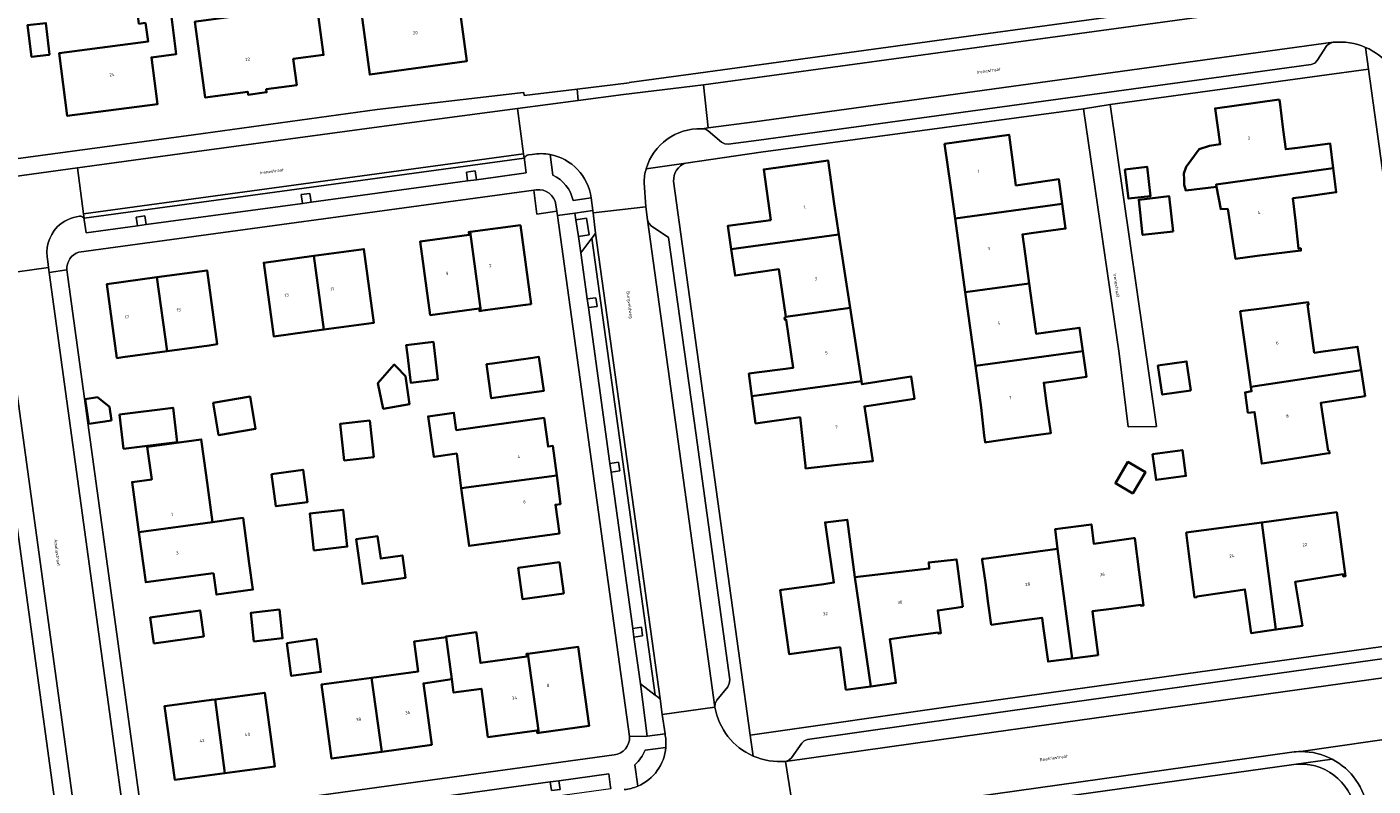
# Model space of a CAD drawing. Header units: metres. Extents: x 201541 to 204988, y 387833 to 394342.
# Tile 146 of 214: x 203168 to 203321, y 391905 to 391991. Entities that reach past the tile are written whole.
import ezdxf
from ezdxf.enums import TextEntityAlignment as Align

# ---------------------------------------------------------------- set-up
doc = ezdxf.new("R2010")
doc.units = ezdxf.units.M
doc.layers.get('Defpoints').update_dxf_attribs({"lineweight": 25})
for name, color, linetype, lineweight in [('B-WE-GR-BEPLANTING_CULTUUR_BODEMBEDEKKER-GV', 90, 'Continuous', 18), ('B-WE-GR-GROENVOORZIENING-GV', 80, 'Continuous', 18), ('B-WE-OG-BEBOUWING-GV', 7, 'Continuous', 35), ('B-WE-OG-BEBOUWING-T18', 10, 'Continuous', 18), ('B-WE-OG-TERREIN_ERF-GV', 7, 'Continuous', 18), ('B-WE-VH-ONVERHARD-GV', 252, 'Continuous', 18), ('B-WE-VH-VERHARDING_ASFALT-GV', 252, 'Continuous', 18), ('B-WE-VH-VERHARDING_BETONSTRAATSTEEN-GV', 252, 'Continuous', 18), ('B-WE-VH-VERHARDING_TEGEL-GV', 252, 'Continuous', 18)]:
    doc.layers.add(name, color=color, linetype=linetype, lineweight=lineweight)
doc.styles.add('NLCS-ISO-M200-T18', font='NLCS-ISO.ttf', dxfattribs={"height": 0.36})

msp = doc.modelspace()

# ---------------------------------------------------------------- linework, layer by layer
at = {"layer": 'B-WE-GR-BEPLANTING_CULTUUR_BODEMBEDEKKER-GV'}
for points in [[(203232.357, 391971.645, 0.3227228), (203227.712, 391976.55)], [(203228.018, 391974.204, -0.2346522), (203230.305, 391971.333)], [(203238.501, 391908.837, -0.1032665), (203237.34, 391907.161)], [(203237.669, 391904.737, 0.2791625), (203240.85, 391909.142)]]:
    msp.add_lwpolyline(points, format="xyb", dxfattribs=at)
for points in [[(203227.712, 391976.55), (203228.018, 391974.204)], [(203230.305, 391971.333), (203232.357, 391971.645)], [(203240.85, 391909.142), (203238.501, 391908.837)], [(203237.34, 391907.161), (203237.669, 391904.737)]]:
    msp.add_lwpolyline(points, dxfattribs=at)
for points in [[(203230.622, 391969.129), (203231.836, 391969.314), (203232.123, 391967.415), (203230.909, 391967.232), (203231.19, 391965.377), (203232.449, 391967.054), (203232.624, 391967.287), (203232.875, 391967.621), (203232.577, 391969.919), (203232.543, 391970.179), (203230.505, 391969.905)], [(203240.197, 391914.669), (203239.856, 391914.925), (203239.634, 391915.092), (203237.961, 391916.348), (203238.736, 391910.405), (203240.758, 391910.682), (203240.448, 391912.882)]]:
    msp.add_lwpolyline(points, close=True, dxfattribs=at)
at = {"layer": 'B-WE-GR-GROENVOORZIENING-GV'}
for points in [[(203226.123, 391972.539), (203225.842, 391972.501)], [(203225.842, 391972.501), (203226.198, 391969.778), (203228.465, 391970.123), (203228.365, 391970.847)]]:
    msp.add_lwpolyline(points, dxfattribs=at)
msp.add_lwpolyline([(203228.365, 391970.847, 0.4068613), (203226.123, 391972.539)], format="xyb", dxfattribs=at)
at = {"layer": 'B-WE-OG-BEBOUWING-GV'}
for points in [[(203194.201, 391995.447), (203194.581, 391992.638), (203187.48, 391991.676), (203187.347, 391991.658), (203188.514, 391983.037), (203193.342, 391983.69), (203193.387, 391983.36), (203195.488, 391983.641), (203195.442, 391983.975), (203198.911, 391984.444), (203198.508, 391987.417), (203201.967, 391987.885), (203200.236, 392000.669), (203193.615, 391999.772)], [(203181.732, 391991.517), (203182.009, 391989.395), (203171.895, 391988.074), (203172.826, 391980.944), (203183.093, 391982.284), (203182.399, 391987.599), (203185.221, 391987.967), (203184.707, 391991.905), (203183.782, 391998.996), (203180.05, 391998.508), (203180.779, 391992.924), (203180.975, 391991.418)], [(203206.103, 391993.785), (203207.214, 391985.651), (203218.232, 391987.156), (203217.12, 391995.291)], [(203170.745, 391987.904), (203170.81, 391987.911), (203170.409, 391991.492), (203168.304, 391991.256), (203168.755, 391987.681)], [(203310.556, 391982.805), (203303.268, 391981.804), (203303.855, 391977.722), (203302.627, 391977.555), (203301.461, 391977.147), (203299.978, 391975.163), (203299.703, 391974.399), (203299.738, 391973.705), (203299.752, 391973.12), (203299.932, 391972.475), (203303.415, 391972.892), (203303.366, 391973.143), (203316.686, 391975), (203316.339, 391977.792), (203312.304, 391977.29), (203311.286, 391977.163), (203311.011, 391979.371), (203310.615, 391982.549)], [(203273.713, 391969.274), (203285.894, 391970.939), (203285.508, 391973.744), (203280.629, 391973.041), (203280.232, 391975.953), (203279.843, 391978.811), (203272.518, 391977.766), (203273.224, 391972.816)], [(203252.792, 391969.09), (203247.904, 391968.462), (203248.281, 391965.804), (203260.509, 391967.471), (203259.976, 391970.93), (203259.281, 391975.881), (203257.979, 391975.698), (203254.402, 391975.196), (203251.984, 391974.857)], [(203293.019, 391974.864), (203293.421, 391971.535), (203295.93, 391971.838), (203295.527, 391975.168)], [(203303.415, 391972.892), (203303.914, 391970.338), (203304.695, 391970.363), (203305.572, 391964.708), (203308.057, 391965.016), (203313.018, 391965.63), (203312.988, 391965.896), (203312.735, 391965.867), (203312.382, 391969.045), (203312.1, 391971.577), (203313.074, 391971.714), (203317.025, 391972.272), (203316.686, 391975), (203303.366, 391973.143)], [(203298.492, 391967.797), (203298.053, 391971.802), (203294.583, 391971.418), (203295.028, 391967.409)], [(203273.713, 391969.274), (203274.867, 391960.908), (203282.13, 391961.906), (203281.706, 391964.978), (203281.364, 391967.464), (203282.352, 391967.6), (203286.279, 391968.139), (203285.894, 391970.939)], [(203218.614, 391967.751), (203219.83, 391958.776), (203220.33, 391958.843), (203224.91, 391959.46), (203225.538, 391959.545), (203224.33, 391968.521)], [(203219.83, 391958.776), (203218.614, 391967.751), (203218.453, 391967.73), (203218.495, 391967.422), (203212.94, 391966.67), (203214.074, 391958.299), (203219.63, 391959.046), (203219.669, 391958.755)], [(203248.281, 391965.804), (203248.708, 391962.793), (203253.707, 391963.502), (203254.473, 391958.104), (203261.797, 391959.111), (203260.509, 391967.471)], [(203201.992, 391956.64), (203207.687, 391957.417), (203206.542, 391965.795), (203200.847, 391965.017)], [(203200.847, 391965.017), (203195.152, 391964.239), (203196.297, 391955.864), (203201.992, 391956.64)], [(203183.03, 391962.593), (203177.343, 391961.814), (203178.479, 391953.413), (203178.909, 391953.472), (203179.145, 391953.504), (203184.181, 391954.195)], [(203184.181, 391954.195), (203188.971, 391954.851), (203189.852, 391954.972), (203188.716, 391963.373), (203183.03, 391962.593)], [(203274.867, 391960.908), (203276.022, 391952.534), (203288.234, 391954.178), (203287.861, 391956.865), (203284.011, 391956.331), (203282.92, 391956.179), (203282.622, 391958.334), (203282.13, 391961.906)], [(203308.892, 391959.094), (203306.127, 391958.725), (203307.339, 391950.154), (203319.861, 391952.016), (203319.458, 391954.703), (203315.553, 391954.161), (203314.525, 391954.019), (203314.216, 391956.246), (203313.762, 391959.519), (203313.881, 391959.49), (203313.845, 391959.756)], [(203263.079, 391950.785), (203261.797, 391959.111), (203254.473, 391958.104), (203254.484, 391958.028), (203254.34, 391958.008), (203254.378, 391957.74), (203254.522, 391957.76), (203255.299, 391952.28), (203250.288, 391951.649), (203250.626, 391949.094)], [(203211.71, 391951.858), (203211.86, 391950.603), (203214.948, 391950.972), (203214.437, 391955.25), (203211.349, 391954.882), (203211.479, 391953.795)], [(203225.724, 391953.439), (203221.168, 391952.806), (203220.482, 391952.711), (203221.018, 391948.848), (203226.971, 391949.675), (203226.435, 391953.538)], [(203277.024, 391944.621), (203277.134, 391943.831), (203277.34, 391943.86), (203279.637, 391944.178), (203282.069, 391944.515), (203284.589, 391944.865), (203284.121, 391948.232), (203283.792, 391950.6), (203284.658, 391950.72), (203288.638, 391951.273), (203288.234, 391954.178), (203276.022, 391952.534), (203276.675, 391947.799)], [(203300.51, 391949.726), (203300.03, 391953.033), (203296.77, 391952.556), (203297.256, 391949.25)], [(203208.116, 391950.563), (203208.746, 391947.637), (203211.71, 391948.172), (203211.269, 391951.343), (203210.248, 391952.402), (203209.992, 391952.668)], [(203315.634, 391946.044), (203315.291, 391948.331), (203316.246, 391948.474), (203320.301, 391949.082), (203319.861, 391952.016), (203307.339, 391950.154), (203307.413, 391949.631), (203306.66, 391949.506), (203306.988, 391947.189), (203307.74, 391947.276), (203308.568, 391941.419), (203308.877, 391941.466), (203311.321, 391941.839), (203315.909, 391942.54), (203316.264, 391942.594), (203316.22, 391942.882), (203316.11, 391942.865)], [(203250.626, 391949.094), (203251.038, 391945.985), (203256.103, 391946.687), (203256.7, 391941.138), (203256.728, 391940.862), (203260.027, 391941.218), (203261.745, 391941.403), (203264.37, 391941.686), (203264.331, 391941.94), (203263.41, 391947.911), (203269.117, 391948.791), (203268.73, 391951.303), (203263.132, 391950.441), (203263.079, 391950.785)], [(203177.867, 391946.319), (203177.635, 391947.862), (203176.256, 391948.963), (203174.852, 391948.752), (203175.276, 391945.929)], [(203189.402, 391948.305), (203190.027, 391944.647), (203194.224, 391945.363), (203193.599, 391949.021)], [(203178.765, 391947.008), (203179.229, 391943.092), (203185.325, 391943.836), (203184.861, 391947.753)], [(203217.611, 391938.612), (203228.446, 391940.056), (203228.015, 391943.429), (203227.46, 391943.352), (203227.009, 391946.601), (203217.043, 391945.217), (203216.763, 391947.188), (203213.84, 391946.773), (203214.486, 391942.223), (203214.492, 391942.178), (203217.086, 391942.546)], [(203207.652, 391942.142), (203207.198, 391946.308), (203203.845, 391945.943), (203204.299, 391941.777)], [(203189.354, 391934.758), (203188.621, 391940.104), (203188.066, 391944.152), (203188.065, 391944.157), (203181.921, 391943.328), (203182.432, 391939.603), (203180.192, 391939.301), (203180.973, 391933.608)], [(203296.15, 391942.491), (203296.55, 391939.549), (203299.946, 391940.01), (203299.546, 391942.952)], [(203293.926, 391938.014), (203295.344, 391940.436), (203293.35, 391941.605), (203291.931, 391939.182)], [(203196.043, 391940.225), (203196.535, 391936.557), (203200.118, 391937.038), (203199.625, 391940.706)], [(203217.611, 391938.612), (203218.486, 391932.049), (203228.759, 391933.476), (203228.308, 391936.725), (203228.862, 391936.802), (203228.446, 391940.056)], [(203189.45, 391928.953), (203189.785, 391926.516), (203193.922, 391927.084), (203193.513, 391930.066), (203192.805, 391935.231), (203192.23, 391935.152), (203189.354, 391934.758), (203180.973, 391933.608), (203181.754, 391927.915)], [(203200.864, 391931.538), (203204.653, 391931.976), (203204.17, 391936.165), (203200.381, 391935.728)], [(203262.328, 391928.5), (203261.484, 391934.813), (203261.456, 391935.02), (203258.94, 391934.715), (203259.371, 391931.792), (203259.947, 391927.887), (203258.809, 391927.711), (203254.042, 391927.056), (203253.856, 391927.03), (203254.859, 391919.743), (203260.654, 391920.529), (203261.31, 391915.697), (203264.124, 391916.079)], [(203299.962, 391933.58), (203300.284, 391931.143), (203300.939, 391926.186), (203301.204, 391926.221), (203301.192, 391926.31), (203304.346, 391926.766), (203306.641, 391927.098), (203306.821, 391925.854), (203307.359, 391922.133), (203310.178, 391922.543), (203308.556, 391934.715)], [(203310.178, 391922.543), (203313.18, 391922.979), (203312.352, 391927.949), (203317.786, 391928.854), (203317.833, 391928.576), (203318.09, 391928.619), (203317.077, 391935.878), (203312.125, 391935.186), (203308.556, 391934.715)], [(203208.825, 391928.074), (203211.283, 391928.424), (203210.922, 391930.963), (203208.463, 391930.613), (203208.102, 391933.152), (203205.643, 391932.802), (203206.367, 391927.723)], [(203285.347, 391931.734), (203287.037, 391919.261), (203289.968, 391919.64), (203289.447, 391923.667), (203289.323, 391924.628), (203291.504, 391924.91), (203294.828, 391925.34), (203294.843, 391925.221), (203295.11, 391925.255), (203294.621, 391929.07), (203294.126, 391932.932), (203293.989, 391932.914), (203289.464, 391932.296), (203289.21, 391934.484), (203285.089, 391933.958)], [(203287.037, 391919.261), (203285.347, 391931.734), (203276.974, 391930.59), (203276.791, 391930.565), (203276.808, 391930.445), (203277.16, 391927.885), (203277.49, 391925.488), (203277.821, 391923.084), (203281.294, 391923.562), (203283.593, 391923.879), (203283.727, 391922.906), (203284.278, 391918.905)], [(203229.241, 391926.629), (203228.762, 391930.184), (203224.08, 391929.553), (203224.559, 391925.998)], [(203274.614, 391925.111), (203273.941, 391930.065), (203273.879, 391930.521), (203270.731, 391930.175), (203270.785, 391929.462), (203263.94, 391928.683), (203262.328, 391928.5), (203264.124, 391916.079), (203266.987, 391916.468), (203266.448, 391920.437), (203266.31, 391921.452), (203268.65, 391921.769), (203271.81, 391922.198), (203271.826, 391922.079), (203272.093, 391922.115), (203271.74, 391924.721)], [(203182.678, 391920.955), (203188.351, 391921.755), (203187.934, 391924.709), (203182.261, 391923.909)], [(203194.043, 391921.191), (203197.305, 391921.557), (203196.941, 391924.803), (203193.678, 391924.436)], [(203197.774, 391921.004), (203198.288, 391917.267), (203201.656, 391917.727), (203201.142, 391921.467)], [(203216.534, 391916.884), (203215.895, 391921.682), (203212.253, 391921.183), (203212.72, 391917.779), (203207.409, 391917.051), (203208.564, 391908.652), (203214.257, 391909.434), (203213.297, 391916.421)], [(203215.895, 391921.682), (203216.534, 391916.884), (203216.736, 391915.366), (203219.897, 391915.798), (203220.627, 391910.31), (203226.198, 391911.07), (203226.24, 391910.762), (203226.411, 391910.786), (203225.184, 391919.785), (203225.013, 391919.761), (203225.053, 391919.467), (203219.782, 391918.748), (203219.325, 391922.093), (203219.307, 391922.227), (203215.885, 391921.76)], [(203225.184, 391919.785), (203226.411, 391910.786), (203232.125, 391911.574), (203230.897, 391920.572)], [(203207.409, 391917.051), (203201.715, 391916.272), (203202.87, 391907.869), (203208.564, 391908.652)], [(203189.623, 391914.601), (203190.742, 391906.224), (203196.432, 391906.984), (203195.274, 391915.356)], [(203189.623, 391914.601), (203189.217, 391914.547), (203184.2, 391913.876), (203183.894, 391913.835), (203185.052, 391905.463), (203190.742, 391906.224)]]:
    msp.add_lwpolyline(points, close=True, dxfattribs=at)
at = {"layer": 'B-WE-OG-TERREIN_ERF-GV'}
for points in [[(203187.347, 391991.658), (203187.48, 391991.676), (203194.581, 391992.638), (203194.201, 391995.447), (203193.615, 391999.772), (203200.236, 392000.669), (203201.967, 391987.885), (203198.508, 391987.417), (203198.911, 391984.444), (203195.442, 391983.975), (203195.488, 391983.641), (203193.387, 391983.36), (203193.342, 391983.69), (203188.514, 391983.037)], [(203181.732, 391991.517), (203180.975, 391991.418), (203180.779, 391992.924), (203180.05, 391998.508), (203183.782, 391998.996), (203184.707, 391991.905), (203185.221, 391987.967), (203182.399, 391987.599), (203183.093, 391982.284), (203172.826, 391980.944), (203171.895, 391988.074), (203182.009, 391989.395)], [(203206.103, 391993.785), (203217.12, 391995.291), (203218.232, 391987.156), (203207.214, 391985.651)], [(203168.755, 391987.681), (203168.304, 391991.256), (203170.409, 391991.492), (203170.81, 391987.911), (203170.745, 391987.904)], [(203312.304, 391977.29), (203316.339, 391977.792), (203316.686, 391975), (203317.025, 391972.272), (203313.074, 391971.714), (203312.1, 391971.577), (203312.382, 391969.045), (203312.735, 391965.867), (203312.988, 391965.896), (203313.018, 391965.63), (203308.057, 391965.016), (203305.572, 391964.708), (203304.695, 391970.363), (203303.914, 391970.338), (203303.415, 391972.892), (203299.932, 391972.475), (203299.752, 391973.12), (203299.738, 391973.705), (203299.703, 391974.399), (203299.978, 391975.163), (203301.461, 391977.147), (203302.627, 391977.555), (203303.855, 391977.722), (203303.268, 391981.804), (203310.556, 391982.805), (203310.615, 391982.549), (203311.011, 391979.371), (203311.286, 391977.163)], [(203284.011, 391956.331), (203287.861, 391956.865), (203288.234, 391954.178), (203288.638, 391951.273), (203284.658, 391950.72), (203283.792, 391950.6), (203284.121, 391948.232), (203284.589, 391944.865), (203282.069, 391944.515), (203279.637, 391944.178), (203277.34, 391943.86), (203277.134, 391943.831), (203277.024, 391944.621), (203276.675, 391947.799), (203276.022, 391952.534), (203274.867, 391960.908), (203273.713, 391969.274), (203273.224, 391972.816), (203272.518, 391977.766), (203279.843, 391978.811), (203280.232, 391975.953), (203280.629, 391973.041), (203285.508, 391973.744), (203285.894, 391970.939), (203286.279, 391968.139), (203282.352, 391967.6), (203281.364, 391967.464), (203281.706, 391964.978), (203282.13, 391961.906), (203282.622, 391958.334), (203282.92, 391956.179)], [(203251.038, 391945.985), (203250.626, 391949.094), (203250.288, 391951.649), (203255.299, 391952.28), (203254.522, 391957.76), (203254.378, 391957.74), (203254.34, 391958.008), (203254.484, 391958.028), (203254.473, 391958.104), (203253.707, 391963.502), (203248.708, 391962.793), (203248.281, 391965.804), (203247.904, 391968.462), (203252.792, 391969.09), (203251.984, 391974.857), (203254.402, 391975.196), (203257.979, 391975.698), (203259.281, 391975.881), (203259.976, 391970.93), (203260.509, 391967.471), (203261.797, 391959.111), (203263.079, 391950.785), (203263.132, 391950.441), (203268.73, 391951.303), (203269.117, 391948.791), (203263.41, 391947.911), (203264.331, 391941.94), (203264.37, 391941.686), (203261.745, 391941.403), (203260.027, 391941.218), (203256.728, 391940.862), (203256.7, 391941.138), (203256.103, 391946.687)], [(203295.93, 391971.838), (203293.421, 391971.535), (203293.019, 391974.864), (203295.527, 391975.168)], [(203298.053, 391971.802), (203298.492, 391967.797), (203295.028, 391967.409), (203294.583, 391971.418)], [(203219.83, 391958.776), (203219.669, 391958.755), (203219.63, 391959.046), (203214.074, 391958.299), (203212.94, 391966.67), (203218.495, 391967.422), (203218.453, 391967.73), (203218.614, 391967.751), (203224.33, 391968.521), (203225.538, 391959.545), (203224.91, 391959.46), (203220.33, 391958.843)], [(203201.992, 391956.64), (203196.297, 391955.864), (203195.152, 391964.239), (203200.847, 391965.017), (203206.542, 391965.795), (203207.687, 391957.417)], [(203183.03, 391962.593), (203188.716, 391963.373), (203189.852, 391954.972), (203188.971, 391954.851), (203184.181, 391954.195), (203179.145, 391953.504), (203178.909, 391953.472), (203178.479, 391953.413), (203177.343, 391961.814)], [(203314.216, 391956.246), (203314.525, 391954.019), (203315.553, 391954.161), (203319.458, 391954.703), (203319.861, 391952.016), (203320.301, 391949.082), (203316.246, 391948.474), (203315.291, 391948.331), (203315.634, 391946.044), (203316.11, 391942.865), (203316.22, 391942.882), (203316.264, 391942.594), (203315.909, 391942.54), (203311.321, 391941.839), (203308.877, 391941.466), (203308.568, 391941.419), (203307.74, 391947.276), (203306.988, 391947.189), (203306.66, 391949.506), (203307.413, 391949.631), (203307.339, 391950.154), (203306.127, 391958.725), (203308.892, 391959.094), (203313.845, 391959.756), (203313.881, 391959.49), (203313.762, 391959.519)], [(203211.479, 391953.795), (203211.349, 391954.882), (203214.437, 391955.25), (203214.948, 391950.972), (203211.86, 391950.603), (203211.71, 391951.858)], [(203221.168, 391952.806), (203225.724, 391953.439), (203226.435, 391953.538), (203226.971, 391949.675), (203221.018, 391948.848), (203220.482, 391952.711)], [(203300.51, 391949.726), (203297.256, 391949.25), (203296.77, 391952.556), (203300.03, 391953.033)], [(203208.746, 391947.637), (203208.116, 391950.563), (203209.992, 391952.668), (203210.248, 391952.402), (203211.269, 391951.343), (203211.71, 391948.172)], [(203177.867, 391946.319), (203175.276, 391945.929), (203174.852, 391948.752), (203176.256, 391948.963), (203177.635, 391947.862)], [(203189.402, 391948.305), (203193.599, 391949.021), (203194.224, 391945.363), (203190.027, 391944.647)], [(203178.765, 391947.008), (203184.861, 391947.753), (203185.325, 391943.836), (203179.229, 391943.092)], [(203217.611, 391938.612), (203217.086, 391942.546), (203214.492, 391942.178), (203214.486, 391942.223), (203213.84, 391946.773), (203216.763, 391947.188), (203217.043, 391945.217), (203227.009, 391946.601), (203227.46, 391943.352), (203228.015, 391943.429), (203228.446, 391940.056), (203228.862, 391936.802), (203228.308, 391936.725), (203228.759, 391933.476), (203218.486, 391932.049)], [(203207.652, 391942.142), (203204.299, 391941.777), (203203.845, 391945.943), (203207.198, 391946.308)], [(203188.621, 391940.104), (203189.354, 391934.758), (203192.23, 391935.152), (203192.805, 391935.231), (203193.513, 391930.066), (203193.922, 391927.084), (203189.785, 391926.516), (203189.45, 391928.953), (203181.754, 391927.915), (203180.973, 391933.608), (203180.192, 391939.301), (203182.432, 391939.603), (203181.921, 391943.328), (203188.065, 391944.157), (203188.066, 391944.152)], [(203296.15, 391942.491), (203299.546, 391942.952), (203299.946, 391940.01), (203296.55, 391939.549)], [(203291.931, 391939.182), (203293.35, 391941.605), (203295.344, 391940.436), (203293.926, 391938.014)], [(203196.043, 391940.225), (203199.625, 391940.706), (203200.118, 391937.038), (203196.535, 391936.557)], [(203200.864, 391931.538), (203200.381, 391935.728), (203204.17, 391936.165), (203204.653, 391931.976)], [(203268.65, 391921.769), (203266.31, 391921.452), (203266.448, 391920.437), (203266.987, 391916.468), (203264.124, 391916.079), (203261.31, 391915.697), (203260.654, 391920.529), (203254.859, 391919.743), (203253.856, 391927.03), (203254.042, 391927.056), (203258.809, 391927.711), (203259.947, 391927.887), (203259.371, 391931.792), (203258.94, 391934.715), (203261.456, 391935.02), (203261.484, 391934.813), (203262.328, 391928.5), (203263.94, 391928.683), (203270.785, 391929.462), (203270.731, 391930.175), (203273.879, 391930.521), (203273.941, 391930.065), (203274.614, 391925.111), (203271.74, 391924.721), (203272.093, 391922.115), (203271.826, 391922.079), (203271.81, 391922.198)], [(203306.821, 391925.854), (203306.641, 391927.098), (203304.346, 391926.766), (203301.192, 391926.31), (203301.204, 391926.221), (203300.939, 391926.186), (203300.284, 391931.143), (203299.962, 391933.58), (203308.556, 391934.715), (203312.125, 391935.186), (203317.077, 391935.878), (203318.09, 391928.619), (203317.833, 391928.576), (203317.786, 391928.854), (203312.352, 391927.949), (203313.18, 391922.979), (203310.178, 391922.543), (203307.359, 391922.133)], [(203210.922, 391930.963), (203211.283, 391928.424), (203208.825, 391928.074), (203206.367, 391927.723), (203205.643, 391932.802), (203208.102, 391933.152), (203208.463, 391930.613)], [(203287.037, 391919.261), (203284.278, 391918.905), (203283.727, 391922.906), (203283.593, 391923.879), (203281.294, 391923.562), (203277.821, 391923.084), (203277.49, 391925.488), (203277.16, 391927.885), (203276.808, 391930.445), (203276.791, 391930.565), (203276.974, 391930.59), (203285.347, 391931.734), (203285.089, 391933.958), (203289.21, 391934.484), (203289.464, 391932.296), (203293.989, 391932.914), (203294.126, 391932.932), (203294.621, 391929.07), (203295.11, 391925.255), (203294.843, 391925.221), (203294.828, 391925.34), (203291.504, 391924.91), (203289.323, 391924.628), (203289.447, 391923.667), (203289.968, 391919.64)], [(203229.241, 391926.629), (203224.559, 391925.998), (203224.08, 391929.553), (203228.762, 391930.184)], [(203182.678, 391920.955), (203182.261, 391923.909), (203187.934, 391924.709), (203188.351, 391921.755)], [(203194.043, 391921.191), (203193.678, 391924.436), (203196.941, 391924.803), (203197.305, 391921.557)], [(203201.142, 391921.467), (203201.656, 391917.727), (203198.288, 391917.267), (203197.774, 391921.004)], [(203226.411, 391910.786), (203226.24, 391910.762), (203226.198, 391911.07), (203220.627, 391910.31), (203219.897, 391915.798), (203216.736, 391915.366), (203216.534, 391916.884), (203213.297, 391916.421), (203214.257, 391909.434), (203208.564, 391908.652), (203202.87, 391907.869), (203201.715, 391916.272), (203207.409, 391917.051), (203212.72, 391917.779), (203212.253, 391921.183), (203215.895, 391921.682), (203215.885, 391921.76), (203219.307, 391922.227), (203219.325, 391922.093), (203219.782, 391918.748), (203225.053, 391919.467), (203225.013, 391919.761), (203225.184, 391919.785), (203230.897, 391920.572), (203232.125, 391911.574)], [(203189.217, 391914.547), (203189.623, 391914.601), (203195.274, 391915.356), (203196.432, 391906.984), (203190.742, 391906.224), (203185.052, 391905.463), (203183.894, 391913.835), (203184.2, 391913.876)]]:
    msp.add_lwpolyline(points, close=True, dxfattribs=at)
for points in [[(203114.575, 391994.693), (203117.187, 391975.132), (203117.96, 391969.322), (203118.231, 391969.359), (203118.758, 391969.431), (203137.69, 391972.036), (203157.977, 391974.838), (203187.166, 391978.803), (203208.032, 391981.673), (203224.329, 391983.553), (203224.731, 391983.599), (203224.764, 391983.253), (203230.775, 391983.993), (203236.679, 391984.72), (203236.669, 391984.762), (203243.694, 391985.687), (203276.083, 391990.142), (203311.581, 391994.989)], [(203323.472, 391966.295), (203320.705, 391986.259), (203315.135, 391985.486), (203291.328, 391982.238), (203296.586, 391945.613), (203293.366, 391945.602), (203292.376, 391953.92), (203288.296, 391981.759), (203251.632, 391976.811), (203243.106, 391975.589)], [(203241.731, 391973.515), (203245.717, 391944.487), (203250.447, 391910.524), (203274.269, 391913.923), (203329.711, 391921.653), (203329.402, 391923.873), (203329.078, 391926.201), (203326.613, 391943.906), (203323.472, 391966.295)], [(203236.724, 391910.365), (203228.533, 391969.629), (203228.465, 391970.123), (203226.198, 391969.778), (203225.842, 391972.501), (203174.159, 391965.465)], [(203172.79, 391963.436), (203181.109, 391902.664)], [(203171.619, 391901.532), (203166.206, 391941.106), (203156.463, 391939.789), (203155.99, 391943.286), (203165.728, 391944.603), (203163.348, 391962.003)], [(203183.232, 391901.152), (203234.966, 391908.276)], [(203312.189, 391907.195), (203266.322, 391900.769), (203255.461, 391899.211)]]:
    msp.add_lwpolyline(points, dxfattribs=at)
for points in [[(203243.106, 391975.589, 0.3302498), (203241.731, 391973.515)], [(203174.159, 391965.465, 0.3511523), (203172.79, 391963.436)], [(203234.966, 391908.276, 0.4003611), (203236.724, 391910.365)], [(203319.187, 391901.945, 0.4078003), (203312.189, 391907.195)]]:
    msp.add_lwpolyline(points, format="xyb", dxfattribs=at)
at = {"layer": 'B-WE-VH-ONVERHARD-GV'}
for points in [[(203218.33, 391973.556), (203219.321, 391973.691), (203219.183, 391974.688), (203218.193, 391974.551)], [(203200.538, 391971.132), (203200.4, 391972.132), (203199.409, 391971.995), (203199.547, 391970.997)], [(203180.666, 391969.437), (203180.803, 391968.444), (203181.794, 391968.579), (203181.657, 391969.574)], [(203230.622, 391969.129), (203230.909, 391967.232), (203232.123, 391967.415), (203231.836, 391969.314)], [(203231.914, 391960.132), (203232.051, 391959.141), (203233.035, 391959.277), (203232.898, 391960.268)], [(203234.497, 391941.429), (203234.634, 391940.438), (203235.614, 391940.574), (203235.477, 391941.564)], [(203238.211, 391921.812), (203238.074, 391922.803), (203237.088, 391922.666), (203237.225, 391921.676)], [(203228.843, 391904.357), (203228.706, 391905.343), (203227.716, 391905.207), (203227.852, 391904.22)]]:
    msp.add_lwpolyline(points, close=True, dxfattribs=at)
at = {"layer": 'B-WE-VH-VERHARDING_ASFALT-GV'}
for points in [[(203312.295, 391993.666), (203276.174, 391988.721), (203245.121, 391984.498), (203245.664, 391979.573), (203250.912, 391980.269), (203316.683, 391989.315)], [(203326.399, 391917.647), (203325.863, 391917.53), (203274.592, 391910.367), (203254.451, 391907.546), (203255.531, 391900.65), (203266.448, 391902.204), (203311.964, 391908.581)], [(203313.022, 391908.659), (203333.494, 391911.619)], [(203333.494, 391911.619), (203313.022, 391908.659)]]:
    msp.add_lwpolyline(points, dxfattribs=at)
for points in [[(203316.683, 391989.315, -0.1262942), (203320.361, 391988.739)], [(203320.361, 391988.739, -0.2303704), (203324.636, 391983.778)], [(203311.964, 391908.581, -0.0357229), (203313.022, 391908.659)], [(203313.022, 391908.659, -0.1212108), (203316.546, 391907.806)], [(203316.546, 391907.806, -0.2456347), (203320.575, 391902.042)]]:
    msp.add_lwpolyline(points, format="xyb", dxfattribs=at)
for points in [[(203223.994, 391981.799), (203208.269, 391979.693), (203187.566, 391976.894), (203173.983, 391975.06), (203174.674, 391969.817), (203224.689, 391976.637)], [(203240.448, 391912.882), (203246.423, 391913.723), (203242.09, 391945.026), (203238.773, 391969.118), (203238.565, 391970.598), (203232.577, 391969.919), (203232.875, 391967.621), (203240.197, 391914.669)], [(203165.379, 391962.311), (203173.657, 391901.775), (203173.884, 391900.115), (203179.308, 391900.858), (203179.304, 391900.878), (203179.093, 391902.424), (203170.789, 391963.132), (203170.709, 391963.715), (203165.293, 391962.939)]]:
    msp.add_lwpolyline(points, close=True, dxfattribs=at)
at = {"layer": 'B-WE-VH-VERHARDING_BETONSTRAATSTEEN-GV'}
for points in [[(203251.411, 391978.199), (203314.185, 391986.799), (203314.576, 391986.931), (203314.863, 391987.231), (203315.941, 391988.97), (203316.295, 391989.176), (203316.683, 391989.315), (203250.912, 391980.269), (203245.664, 391979.573), (203244.976, 391979.482), (203245.342, 391979.438), (203245.662, 391979.254), (203247.172, 391977.948), (203247.542, 391977.787), (203247.944, 391977.736)], [(203291.328, 391982.238), (203288.296, 391981.759), (203292.376, 391953.92), (203293.366, 391945.602), (203296.586, 391945.613)], [(203174.739, 391969.321), (203224.756, 391976.142), (203224.689, 391976.637), (203174.674, 391969.817)], [(203224.756, 391976.142), (203174.739, 391969.321), (203174.7, 391969.316), (203174.744, 391969.218), (203174.766, 391969.113), (203174.983, 391967.651), (203180.803, 391968.444), (203180.666, 391969.437), (203181.657, 391969.574), (203181.794, 391968.579), (203199.547, 391970.997), (203199.409, 391971.995), (203200.4, 391972.132), (203200.538, 391971.132), (203218.33, 391973.556), (203218.193, 391974.551), (203219.183, 391974.688), (203219.321, 391973.691), (203224.995, 391974.464), (203224.796, 391975.963), (203224.792, 391976.056), (203224.806, 391976.149)], [(203246.629, 391914.508), (203247.909, 391916.042), (203248.047, 391916.417), (203248.136, 391916.809), (203244.244, 391944.913), (203241.143, 391967.114), (203239.189, 391968.428), (203238.909, 391968.733), (203238.773, 391969.118), (203242.09, 391945.026), (203246.423, 391913.723), (203246.455, 391914.134)], [(203239.634, 391915.092), (203232.449, 391967.054), (203231.19, 391965.377), (203231.914, 391960.132), (203232.898, 391960.268), (203233.035, 391959.277), (203232.051, 391959.141), (203234.497, 391941.429), (203235.477, 391941.564), (203235.614, 391940.574), (203234.634, 391940.438), (203237.088, 391922.666), (203238.074, 391922.803), (203238.211, 391921.812), (203237.225, 391921.676), (203237.961, 391916.348)], [(203239.856, 391914.925), (203240.197, 391914.669), (203232.875, 391967.621), (203232.624, 391967.287), (203232.449, 391967.054), (203239.634, 391915.092)], [(203256.296, 391909.606), (203255.14, 391907.956), (203254.831, 391907.689), (203254.451, 391907.546), (203274.592, 391910.367), (203325.863, 391917.53), (203325.448, 391917.583), (203325.081, 391917.781), (203323.537, 391919.061), (203323.182, 391919.249), (203322.783, 391919.283), (203274.569, 391912.54), (203256.939, 391910.051), (203256.565, 391909.902)], [(203184.381, 391899.24), (203184.596, 391897.654), (203184.608, 391897.571), (203234.585, 391904.453), (203234.563, 391904.624), (203234.361, 391906.122), (203228.706, 391905.343), (203228.843, 391904.357), (203227.852, 391904.22), (203227.716, 391905.207), (203209.803, 391902.741), (203209.941, 391901.747), (203208.95, 391901.61), (203208.813, 391902.604), (203191.09, 391900.164), (203191.228, 391899.164), (203190.237, 391899.027), (203190.099, 391900.027)]]:
    msp.add_lwpolyline(points, close=True, dxfattribs=at)
for points in [[(203245.664, 391979.573), (203245.121, 391984.498), (203236.023, 391983.369), (203230.875, 391982.697), (203223.994, 391981.799), (203224.689, 391976.637), (203224.756, 391976.142), (203224.806, 391976.149)], [(203244.906, 391979.473), (203244.932, 391979.477), (203244.976, 391979.482), (203245.664, 391979.573)], [(203225.239, 391976.526), (203225.678, 391976.573)], [(203174.7, 391969.316), (203174.739, 391969.321), (203174.674, 391969.817), (203173.983, 391975.06), (203159.099, 391972.992), (203159.813, 391967.845), (203159.896, 391967.249)], [(203232.357, 391971.645), (203232.543, 391970.179), (203232.577, 391969.919), (203238.565, 391970.598), (203238.371, 391973.317)], [(203165.212, 391963.529), (203165.293, 391962.939), (203170.709, 391963.715), (203170.615, 391964.4)], [(203246.423, 391913.723), (203240.448, 391912.882), (203240.758, 391910.682), (203240.785, 391910.492)], [(203255.275, 391900.614), (203255.531, 391900.65), (203254.451, 391907.546)]]:
    msp.add_lwpolyline(points, dxfattribs=at)
for points in [[(203238.62, 391974.946, -0.3443864), (203244.906, 391979.473)], [(203224.806, 391976.149, -0.316075), (203225.239, 391976.526)], [(203225.678, 391976.573, -0.088987), (203227.712, 391976.55)], [(203227.712, 391976.55, -0.3227228), (203232.357, 391971.645)], [(203238.371, 391973.317, -0.0655602), (203238.62, 391974.946)], [(203170.615, 391964.4, -0.2412693), (203171.682, 391968.334)], [(203171.682, 391968.334, -0.1474416), (203174.223, 391969.553)], [(203174.223, 391969.553, -0.2947157), (203174.7, 391969.316)], [(203250.777, 391908.153, -0.2511407), (203246.423, 391913.723)], [(203240.785, 391910.492, -0.0644377), (203240.85, 391909.142)], [(203240.85, 391909.142, -0.2791625), (203237.669, 391904.737)], [(203254.451, 391907.546, -0.1264415), (203250.777, 391908.153)], [(203237.669, 391904.737, -0.0766177), (203236.129, 391904.345)]]:
    msp.add_lwpolyline(points, format="xyb", dxfattribs=at)
at = {"layer": 'B-WE-VH-VERHARDING_TEGEL-GV'}
for points in [[(203317.673, 391995.87), (203311.581, 391994.989), (203276.083, 391990.142), (203243.694, 391985.687), (203236.669, 391984.762), (203236.679, 391984.72), (203230.775, 391983.993), (203230.875, 391982.697), (203236.023, 391983.369), (203245.121, 391984.498), (203276.174, 391988.721)], [(203276.174, 391988.721), (203312.295, 391993.666), (203317.803, 391994.381)], [(203238.62, 391974.946), (203243.106, 391975.589), (203251.632, 391976.811), (203288.296, 391981.759), (203291.328, 391982.238), (203315.135, 391985.486), (203320.705, 391986.259), (203320.361, 391988.739)], [(203316.683, 391989.315), (203316.295, 391989.176), (203315.941, 391988.97), (203314.863, 391987.231), (203314.576, 391986.931), (203314.185, 391986.799)], [(203320.361, 391988.739), (203320.705, 391986.259), (203323.472, 391966.295), (203326.613, 391943.906), (203329.078, 391926.201), (203329.402, 391923.873), (203329.711, 391921.653), (203332.11, 391921.988)], [(203314.185, 391986.799), (203251.411, 391978.199), (203247.944, 391977.736), (203247.542, 391977.787), (203247.172, 391977.948), (203245.662, 391979.254), (203245.342, 391979.438), (203244.976, 391979.482), (203244.932, 391979.477), (203244.906, 391979.473)], [(203102.08, 391965.164), (203119.046, 391967.532), (203119.12, 391967.542), (203137.479, 391970.053), (203159.099, 391972.992), (203173.983, 391975.06), (203187.566, 391976.894), (203208.269, 391979.693), (203223.994, 391981.799), (203230.875, 391982.697), (203230.775, 391983.993), (203224.764, 391983.253), (203224.731, 391983.599), (203224.329, 391983.553), (203208.032, 391981.673), (203187.166, 391978.803), (203157.977, 391974.838), (203137.69, 391972.036), (203118.758, 391969.431), (203118.231, 391969.359), (203117.96, 391969.322), (203096.991, 391966.49)], [(203224.806, 391976.149), (203224.792, 391976.056), (203224.796, 391975.963), (203224.995, 391974.464), (203219.321, 391973.691), (203218.33, 391973.556), (203200.538, 391971.132), (203199.547, 391970.997), (203181.794, 391968.579), (203180.803, 391968.444), (203174.983, 391967.651), (203174.766, 391969.113), (203174.744, 391969.218), (203174.7, 391969.316)], [(203225.678, 391976.573), (203225.239, 391976.526)], [(203228.018, 391974.204), (203227.712, 391976.55)], [(203243.106, 391975.589), (203238.62, 391974.946)], [(203238.371, 391973.317), (203238.565, 391970.598), (203238.773, 391969.118), (203238.909, 391968.733), (203239.189, 391968.428), (203241.143, 391967.114), (203244.244, 391944.913), (203248.136, 391916.809), (203248.047, 391916.417), (203247.909, 391916.042), (203246.629, 391914.508), (203246.455, 391914.134), (203246.423, 391913.723)], [(203250.777, 391908.153), (203250.447, 391910.524), (203245.717, 391944.487), (203241.731, 391973.515)], [(203174.159, 391965.465), (203225.842, 391972.501), (203226.123, 391972.539)], [(203228.465, 391970.123), (203228.533, 391969.629), (203230.505, 391969.905), (203232.543, 391970.179), (203232.357, 391971.645), (203230.305, 391971.333)], [(203228.365, 391970.847), (203228.465, 391970.123)], [(203170.615, 391964.4), (203170.709, 391963.715), (203170.789, 391963.132), (203172.79, 391963.436)], [(203332.11, 391921.988), (203329.711, 391921.653), (203274.269, 391913.923), (203250.447, 391910.524), (203250.777, 391908.153)], [(203255.14, 391907.956), (203256.296, 391909.606), (203256.565, 391909.902), (203256.939, 391910.051), (203274.569, 391912.54), (203322.783, 391919.283), (203323.182, 391919.249), (203323.537, 391919.061), (203325.081, 391917.781), (203325.448, 391917.583), (203325.863, 391917.53), (203326.399, 391917.647)], [(203238.736, 391910.405), (203236.724, 391910.365)], [(203240.785, 391910.492), (203240.758, 391910.682), (203238.736, 391910.405)], [(203238.501, 391908.837), (203240.85, 391909.142)], [(203234.966, 391908.276), (203183.232, 391901.152)], [(203237.669, 391904.737), (203237.34, 391907.161)], [(203254.451, 391907.546), (203254.831, 391907.689), (203255.14, 391907.956)], [(203255.461, 391899.211), (203266.322, 391900.769), (203312.189, 391907.195), (203316.546, 391907.806)], [(203311.964, 391908.581), (203266.448, 391902.204), (203255.531, 391900.65)], [(203316.546, 391907.806), (203312.189, 391907.195)], [(203180.278, 391898.771), (203184.381, 391899.24), (203190.099, 391900.027), (203191.09, 391900.164), (203208.813, 391902.604), (203209.803, 391902.741), (203227.716, 391905.207), (203228.706, 391905.343), (203234.361, 391906.122), (203234.563, 391904.624), (203234.586, 391904.538), (203234.624, 391904.458)]]:
    msp.add_lwpolyline(points, dxfattribs=at)
for points in [[(203320.361, 391988.739, 0.1262942), (203316.683, 391989.315)], [(203324.636, 391983.778, 0.2303704), (203320.361, 391988.739)], [(203244.906, 391979.473, 0.3443864), (203238.62, 391974.946)], [(203225.239, 391976.526, 0.316075), (203224.806, 391976.149)], [(203227.712, 391976.55, 0.088987), (203225.678, 391976.573)], [(203238.62, 391974.946, 0.0655602), (203238.371, 391973.317)], [(203241.731, 391973.515, -0.3302498), (203243.106, 391975.589)], [(203230.305, 391971.333, 0.2346522), (203228.018, 391974.204)], [(203226.123, 391972.539, -0.4068613), (203228.365, 391970.847)], [(203171.682, 391968.334, 0.2412693), (203170.615, 391964.4)], [(203174.223, 391969.553, 0.1474416), (203171.682, 391968.334)], [(203174.7, 391969.316, 0.2947157), (203174.223, 391969.553)], [(203172.79, 391963.436, -0.3511523), (203174.159, 391965.465)], [(203246.423, 391913.723, 0.2511407), (203250.777, 391908.153)], [(203236.724, 391910.365, -0.4003611), (203234.966, 391908.276)], [(203240.85, 391909.142, 0.0644377), (203240.785, 391910.492)], [(203237.34, 391907.161, 0.1032665), (203238.501, 391908.837)], [(203250.777, 391908.153, 0.1264415), (203254.451, 391907.546)], [(203313.022, 391908.659, 0.0357229), (203311.964, 391908.581)], [(203312.189, 391907.195, -0.4078003), (203319.187, 391901.945)], [(203316.546, 391907.806, 0.1212108), (203313.022, 391908.659)], [(203320.575, 391902.042, 0.2456347), (203316.546, 391907.806)], [(203236.129, 391904.345, 0.0766177), (203237.669, 391904.737)]]:
    msp.add_lwpolyline(points, format="xyb", dxfattribs=at)
for points in [[(203228.533, 391969.629), (203236.724, 391910.365), (203238.736, 391910.405), (203237.961, 391916.348), (203237.225, 391921.676), (203237.088, 391922.666), (203234.634, 391940.438), (203234.497, 391941.429), (203232.051, 391959.141), (203231.914, 391960.132), (203231.19, 391965.377), (203230.909, 391967.232), (203230.622, 391969.129), (203230.505, 391969.905)], [(203171.619, 391901.532), (203173.657, 391901.775), (203165.379, 391962.311), (203163.348, 391962.003), (203165.728, 391944.603), (203165.947, 391944.632), (203166.42, 391941.135), (203166.206, 391941.106)], [(203179.093, 391902.424), (203181.109, 391902.664), (203172.79, 391963.436), (203170.789, 391963.132)]]:
    msp.add_lwpolyline(points, close=True, dxfattribs=at)

# ---------------------------------------------------------------- texts
at = {"layer": 'B-WE-OG-BEBOUWING-T18', "style": 'NLCS-ISO-M200-T18'}
for s, rotation, p in [('20', 7.7, (203212.379, 391990.394)), ('22', 7.6, (203193.32, 391987.387)), ('24', 7.4, (203177.908, 391985.641)), ('2', 7.1, (203307.1, 391978.412)), ('1', 7.7, (203276.374, 391974.64)), ('1', 7.9, (203256.624, 391970.57)), ('4', 6.3, (203308.255, 391969.958)), ('3', 7.8, (203277.546, 391965.868)), ('2', 7.6, (203220.912, 391963.926)), ('9', 7.7, (203215.995, 391963.047)), ('3', 8, (203257.898, 391962.438)), ('13', 7.7, (203197.767, 391960.559)), ('11', 7.7, (203202.939, 391961.266)), ('15', 7.8, (203185.518, 391958.897)), ('17', 7.8, (203179.606, 391958.087)), ('5', 7.9, (203278.715, 391957.378)), ('6', 7.9, (203310.331, 391955.138)), ('5', 8, (203259.094, 391954.011)), ('7', 7.9, (203279.989, 391948.904)), ('8', 8.5, (203311.475, 391946.806)), ('7', 6.1, (203260.248, 391945.554)), ('4', 7.2, (203224.14, 391942.2)), ('6', 7.2, (203224.795, 391937.074)), ('1', 7.8, (203184.732, 391935.637)), ('22', 9.4, (203313.448, 391932.187)), ('3', 7.8, (203185.334, 391931.249)), ('24', 8.2, (203305.161, 391930.926)), ('26', 7.3, (203290.462, 391928.809)), ('28', 7.8, (203281.959, 391927.692)), ('30', 7.7, (203267.442, 391925.642)), ('32', 7.7, (203258.978, 391924.338)), ('8', 7.7, (203227.458, 391916.19)), ('34', 7.7, (203223.649, 391914.759)), ('36', 7.8, (203211.508, 391913.094)), ('38', 7.8, (203205.935, 391912.328)), ('40', 7.6, (203193.311, 391910.603)), ('42', 7.6, (203188.134, 391909.911))]:
    msp.add_text(s, height=0.36, rotation=rotation, dxfattribs=at).set_placement(p, align=Align.MIDDLE)
at = {"layer": 'Defpoints', "color": 250, "style": 'NLCS-ISO-M200-T18'}
for s, rotation, p in [('Irenestraat', 7.9, (203277.545, 391986.1)), ('Irenestraat', 7.8, (203196.093, 391974.658)), ('Irenestraat', 278, (203292.055, 391961.674)), ('Burgveldweg', 277, (203236.689, 391959.45)), ('Amaliastraat', 277, (203171.693, 391931.282)), ('Beatrixstraat', 7.8, (203284.924, 391907.95))]:
    msp.add_text(s, height=0.36, rotation=rotation, dxfattribs=at).set_placement(p, align=Align.MIDDLE)

doc.saveas('drawing.dxf')
